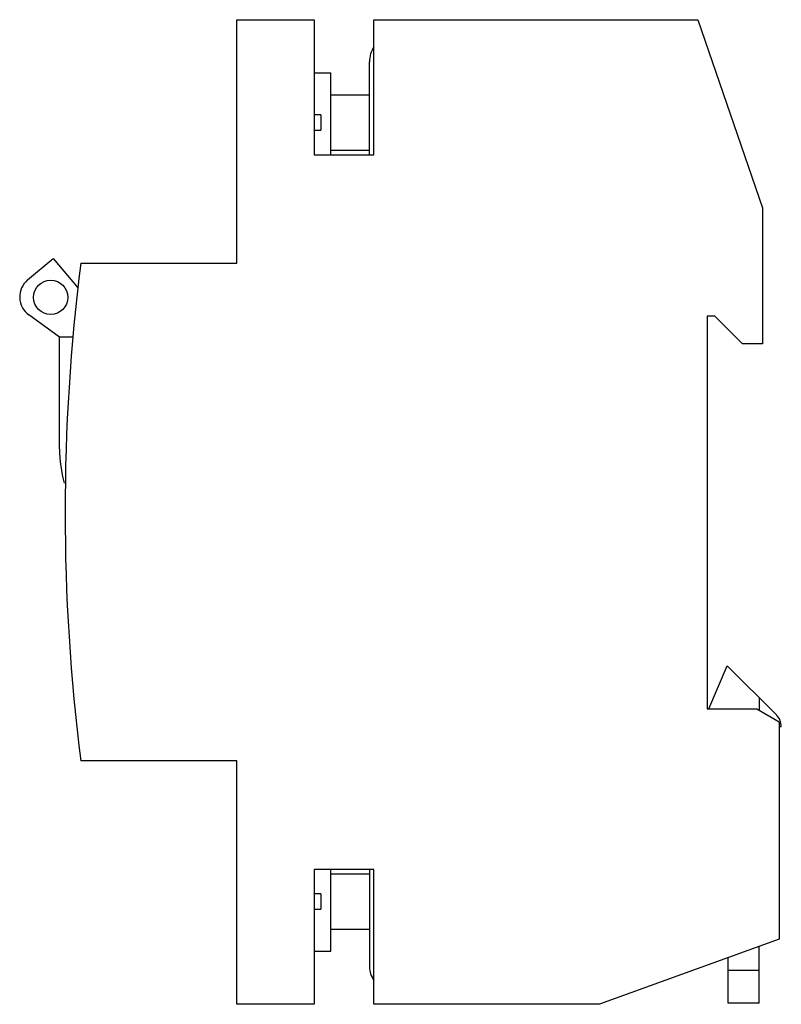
# Model space of a CAD drawing. Header units: millimetres. Extents: x 9.8 to 78.6, y 17 to 106.
import ezdxf

# ---------------------------------------------------------------- set-up
doc = ezdxf.new("R2010")
doc.units = ezdxf.units.MM
doc.header["$LTSCALE"] = 8.017578
doc.layers.get('0').update_dxf_attribs({"linetype": 'CONTINUOUS'})

msp = doc.modelspace()

# ---------------------------------------------------------------- linework, layer by layer
at = {"color": 7, "linetype": 'Continuous'}
for p, q in [((29.437, 83.998), (29.437, 105.998)), ((29.437, 105.998), (36.437, 105.998)), ((36.437, 105.998), (36.437, 93.798)), ((41.837, 93.798), (41.837, 105.998)), ((41.837, 105.998), (71.083, 105.998)), ((71.083, 105.998), (76.937, 88.998)), ((41.437, 93.798), (41.437, 102.198)), ((36.437, 101.198), (37.937, 101.198)), ((37.937, 93.798), (37.937, 101.198)), ((37.937, 99.198), (41.437, 99.198)), ((37.037, 97.398), (36.437, 97.398)), ((37.037, 97.398), (37.037, 95.998)), ((36.437, 95.998), (37.037, 95.998)), ((36.437, 93.798), (41.837, 93.798)), ((37.937, 94.198), (41.437, 94.198)), ((76.937, 88.998), (76.937, 76.698)), ((10.551, 82.472), (12.857, 84.407)), ((12.857, 84.407), (15.11, 81.722)), ((15.348, 83.998), (29.437, 83.998)), ((13.437, 77.306), (10.661, 79.322)), ((72.637, 79.198), (71.937, 79.198)), ((71.937, 79.198), (71.937, 43.698)), ((75.137, 76.698), (72.637, 79.198)), ((13.437, 67.198), (13.437, 77.306)), ((14.647, 77.306), (13.437, 77.306)), ((76.937, 76.698), (75.137, 76.698)), ((72.094, 43.698), (73.75, 47.601)), ((73.75, 47.601), (78.201, 43.15)), ((76.637, 44.714), (76.637, 43.583)), ((71.937, 43.698), (76.437, 43.698)), ((76.437, 43.698), (78.437, 42.544)), ((78.437, 42.544), (78.437, 22.898)), ((78.437, 42.098), (78.637, 42.098)), ((29.437, 38.998), (15.348, 38.998)), ((29.437, 16.998), (29.437, 38.998)), ((41.837, 29.198), (36.437, 29.198)), ((36.437, 29.198), (36.437, 16.998)), ((37.937, 21.798), (37.937, 29.198)), ((37.937, 28.798), (41.437, 28.798)), ((41.437, 29.198), (41.437, 20.398)), ((41.837, 16.998), (41.837, 29.198)), ((37.037, 26.998), (36.437, 26.998)), ((37.037, 26.998), (37.037, 25.598)), ((36.437, 25.598), (37.037, 25.598)), ((37.937, 23.798), (41.437, 23.798)), ((78.437, 22.898), (62.226, 16.998)), ((36.437, 21.798), (37.937, 21.798)), ((76.637, 17.098), (76.637, 22.243)), ((73.837, 17.098), (73.837, 21.224)), ((73.837, 20.098), (76.637, 20.098)), ((36.437, 16.998), (29.437, 16.998)), ((62.226, 16.998), (41.837, 16.998)), ((76.637, 17.098), (73.837, 17.098))]:
    msp.add_line(p, q, dxfattribs=at)
msp.add_circle((12.637, 80.898), 1.55, dxfattribs=at)
for centre, radius, start, end in [((43.937, 102.198), 2.5, 147.14012, 180), ((193.937, 61.498), 180, 172.81924, 187.18076), ((11.837, 80.94), 2, 130, 234), ((25.437, 67.198), 12, 180, 195.002), ((77.15, 42.098), 1.486, 0, 45), ((43.537, 20.398), 2.1, 180, 215.95057)]:
    msp.add_arc(centre, radius, start, end, dxfattribs=at)

doc.saveas('drawing.dxf')
